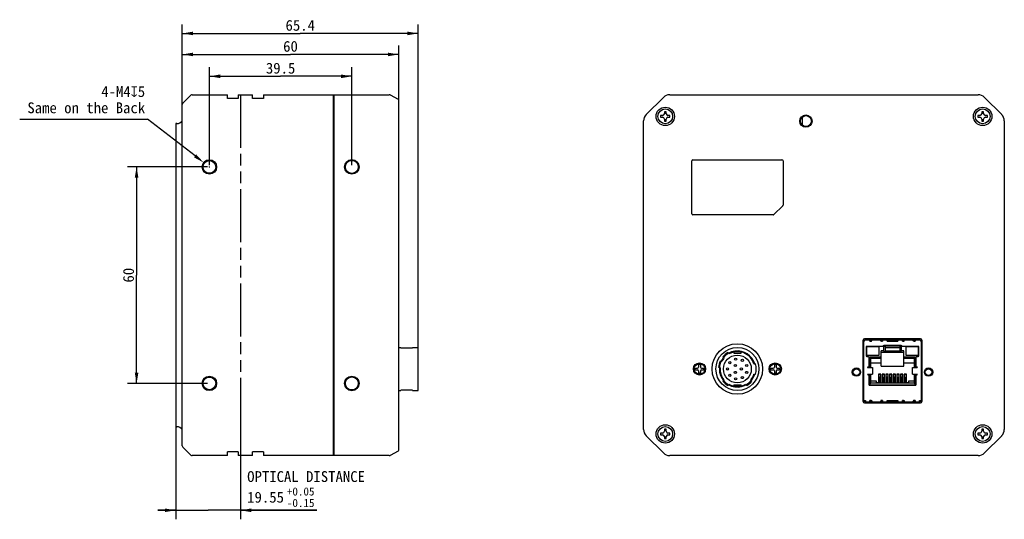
# Model space of a CAD drawing. Header units: millimetres. Extents: x 40 to 487, y 93 to 321.
# Tile 2 of 2: x 214 to 487, y 182 to 321. Entities that reach past the tile are written whole.
import ezdxf
from ezdxf.enums import TextEntityAlignment as Align

# ---------------------------------------------------------------- set-up
doc = ezdxf.new("R2010")
doc.units = ezdxf.units.MM
doc.header["$LTSCALE"] = 32.67
doc.header["$PDMODE"] = 3
doc.header["$PDSIZE"] = 8
doc.linetypes.add('PHANTOM', pattern=[0.8, 0.45, -0.05, 0.1, -0.05, 0.1, -0.05])
doc.layers.get('0').update_dxf_attribs({"linetype": 'CONTINUOUS'})
doc.layers.get('Defpoints').update_dxf_attribs({"linetype": 'CONTINUOUS'})
for name, color, linetype in [('20_ALL_FEATURES', 7, 'CONTINUOUS'), ('50_ALL_DETAILS', 7, 'CONTINUOUS'), ('51__DRAFT_DIMS', 7, 'CONTINUOUS')]:
    doc.layers.add(name, color=color, linetype=linetype)
doc.styles.get("Standard").update_dxf_attribs({"font": 'simfang.ttf'})
doc.styles.add('TEXTSTYLE_5', font='simfang.ttf')
doc.dimstyles.new('DIMSTYLE_1', dxfattribs={"dimtxt": 3, "dimasz": 3, "dimexe": 2.5, "dimexo": 0.5, "dimgap": 0.75, "dimtad": 1, "dimdsep": 46, "dimtxsty": 'STANDARD', "dimblk": '_FILLED', "dimblk1": '_FILLED', "dimblk2": '_FILLED', "dimcen": 0.09, "dimclrt": 3, "dimazin": 2, "dimtp": 0.3, "dimtm": 0.3, "dimtfac": 1, "dimtofl": 0, "dimtmove": 0, "dimatfit": 3, "dimldrblk": '_FILLED', "dimfxl": 1, "dimtolj": 1, "dimarcsym": 0})
doc.dimstyles.new('DIMSTYLE_3', dxfattribs={"dimtxt": 3, "dimasz": 3, "dimexe": 2.5, "dimexo": 0.5, "dimtad": 1, "dimdsep": 46, "dimtxsty": 'STANDARD', "dimblk": '_FILLED', "dimblk1": '_FILLED', "dimblk2": '_FILLED', "dimcen": 0.09, "dimclrt": 3, "dimazin": 2, "dimtp": 0.1, "dimtm": 0.1, "dimtfac": 1, "dimtofl": 0, "dimtmove": 0, "dimatfit": 1, "dimldrblk": '_FILLED', "dimfxl": 1, "dimtolj": 1, "dimarcsym": 0})
doc.dimstyles.new('DIMSTYLE_5', dxfattribs={"dimtxt": 3, "dimasz": 3, "dimexe": 2.5, "dimexo": 0.5, "dimgap": 0.75, "dimtad": 1, "dimdsep": 46, "dimtxsty": 'STANDARD', "dimblk": '_FILLED', "dimblk1": '_FILLED', "dimblk2": '_FILLED', "dimcen": 0.09, "dimclrt": 3, "dimazin": 2, "dimtol": 1, "dimtp": 0.05, "dimtm": 0.15, "dimtfac": 0.75, "dimtofl": 0, "dimtmove": 0, "dimatfit": 3, "dimldrblk": '_FILLED', "dimfxl": 1, "dimtolj": 1, "dimarcsym": 0})

# ---------------------------------------------------------------- blocks, each defined once
blk = doc.blocks.new('_FILLED')
at = {"color": 0, "linetype": 'ByBlock'}
blk.add_solid([(0, 0), (-1, 0.167), (-1, -0.167)], dxfattribs=at)
blk = doc.blocks.new('*D7')
at = {"layer": '51__DRAFT_DIMS', "color": 4}
for p, q in [((259.06, 296.53), (259.06, 313.4)), ((319.06, 296.78), (319.06, 313.4)), ((259.06, 310.9), (289.06, 310.9)), ((319.06, 310.9), (289.06, 310.9))]:
    blk.add_line(p, q, dxfattribs=at)
at = {"layer": '51__DRAFT_DIMS', "color": 4, "xscale": 3, "yscale": 3, "zscale": 3, "rotation": 180}
blk.add_blockref('_FILLED', (259.06, 310.9), dxfattribs=at)
at = {"layer": '51__DRAFT_DIMS', "color": 4, "xscale": 3, "yscale": 3, "zscale": 3}
blk.add_blockref('_FILLED', (319.06, 310.9), dxfattribs=at)
at = {"layer": '51__DRAFT_DIMS', "color": 3}
blk.add_text('60', height=3, dxfattribs=at).set_placement((289.06, 311.65), align=Align.CENTER)
blk = doc.blocks.new('*D8')
at = {"layer": '51__DRAFT_DIMS', "color": 0, "lineweight": -2}
for p in [(213.97, 292.99), (262.6, 282.79)]:
    blk.add_line(p, (249.38, 292.99), dxfattribs=at)
at = {"layer": '51__DRAFT_DIMS', "color": 0}
for p, q in [((266.47, 279.73), (266.65, 279.73)), ((266.56, 279.64), (266.56, 279.82))]:
    blk.add_line(p, q, dxfattribs=at)
at = {"layer": 'Defpoints', "color": 0}
for p in [(264.97, 280.95), (268.14, 278.51)]:
    blk.add_point(p, dxfattribs=at)
at = {"layer": '51__DRAFT_DIMS', "color": 0, "linetype": 'ByBlock', "lineweight": -2, "xscale": 3, "yscale": 3, "zscale": 3, "rotation": 322.3473842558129}
blk.add_blockref('_FILLED', (264.97, 280.95), dxfattribs=at)
at = {"layer": '51__DRAFT_DIMS', "color": 3, "insert": (248.76, 302.11), "char_height": 3, "attachment_point": 3, "line_spacing_factor": 0.9}
blk.add_mtext('\\A1;4-M{\\A1;4\\Fgdt.shx|c168;x\\fFangSong|b0|i0|c0|p0;5\\PSame on the Back}', dxfattribs=at)
blk = doc.blocks.new('*D9')
at = {"layer": '51__DRAFT_DIMS', "color": 4}
for p, q in [((266.06, 279.73), (243.88, 279.73)), ((246.38, 279.73), (246.38, 249.73)), ((246.38, 219.73), (246.38, 249.73)), ((266.06, 219.73), (243.88, 219.73))]:
    blk.add_line(p, q, dxfattribs=at)
at = {"layer": '51__DRAFT_DIMS', "color": 4, "xscale": 3, "yscale": 3, "zscale": 3}
for p, rotation in [((246.38, 279.73), 90), ((246.38, 219.73), 270)]:
    blk.add_blockref('_FILLED', p, dxfattribs=dict(at, rotation=rotation))
at = {"layer": '51__DRAFT_DIMS', "color": 3}
blk.add_text('60', height=3, rotation=90, dxfattribs=at).set_placement((245.63, 249.73), align=Align.CENTER)
blk = doc.blocks.new('*D10')
at = {"layer": '51__DRAFT_DIMS', "color": 4}
for p, q in [((266.56, 280.23), (266.56, 307.34)), ((306.06, 280.23), (306.06, 307.34)), ((266.56, 304.84), (286.31, 304.84)), ((306.06, 304.84), (286.31, 304.84))]:
    blk.add_line(p, q, dxfattribs=at)
at = {"layer": '51__DRAFT_DIMS', "color": 4, "xscale": 3, "yscale": 3, "zscale": 3, "rotation": 180}
blk.add_blockref('_FILLED', (266.56, 304.84), dxfattribs=at)
at = {"layer": '51__DRAFT_DIMS', "color": 4, "xscale": 3, "yscale": 3, "zscale": 3}
blk.add_blockref('_FILLED', (306.06, 304.84), dxfattribs=at)
at = {"layer": '51__DRAFT_DIMS', "color": 3}
blk.add_text('39.5', height=3, dxfattribs=at).set_placement((286.31, 305.59), align=Align.CENTER)
blk = doc.blocks.new('*D15')
at = {"layer": '51__DRAFT_DIMS', "color": 4}
for p, q in [((259.06, 295.42), (259.06, 319.22)), ((259.06, 316.72), (291.76, 316.72)), ((324.46, 316.72), (291.76, 316.72)), ((324.46, 224.7), (324.46, 319.22))]:
    blk.add_line(p, q, dxfattribs=at)
at = {"layer": '51__DRAFT_DIMS', "color": 4, "xscale": 3, "yscale": 3, "zscale": 3, "rotation": 180}
blk.add_blockref('_FILLED', (259.06, 316.72), dxfattribs=at)
at = {"layer": '51__DRAFT_DIMS', "color": 4, "xscale": 3, "yscale": 3, "zscale": 3}
blk.add_blockref('_FILLED', (324.46, 316.72), dxfattribs=at)
at = {"layer": '51__DRAFT_DIMS', "color": 3}
blk.add_text('65.4', height=3, dxfattribs=at).set_placement((291.76, 317.47), align=Align.CENTER)
blk = doc.blocks.new('*D16')
at = {"layer": '51__DRAFT_DIMS', "color": 4}
for p, q in [((275.19, 219.63), (275.19, 182.08)), ((257.25, 213.23), (257.25, 182.08)), ((257.25, 184.58), (252.25, 184.58)), ((252.25, 184.58), (266.22, 184.58)), ((296.31, 184.58), (266.22, 184.58)), ((275.19, 184.58), (296.31, 184.58))]:
    blk.add_line(p, q, dxfattribs=at)
at = {"layer": '51__DRAFT_DIMS', "color": 4, "xscale": 3, "yscale": 3, "zscale": 3}
blk.add_blockref('_FILLED', (257.25, 184.58), dxfattribs=at)
at = {"layer": '51__DRAFT_DIMS', "color": 4, "xscale": 3, "yscale": 3, "zscale": 3, "rotation": 180}
blk.add_blockref('_FILLED', (275.19, 184.58), dxfattribs=at)
at = {"layer": '51__DRAFT_DIMS', "color": 3}
for s, p in [('OPTICAL DISTANCE', (277.04, 192.42)), ('19.55', (277.04, 186.7))]:
    blk.add_text(s, height=3, dxfattribs=at).set_placement(p)
at = {"layer": '51__DRAFT_DIMS', "color": 3, "style": 'TEXTSTYLE_5'}
for s, p in [('+0.05', (288.05, 188.67)), ('-0.15', (288.05, 185.48))]:
    blk.add_text(s, height=2.25, dxfattribs=at).set_placement(p)

msp = doc.modelspace()

# ---------------------------------------------------------------- linework, layer by layer
msp.add_line((452.803, 224.472), (459.103, 224.472))
at = {"layer": '20_ALL_FEATURES', "color": 7}
for p, q in [((261.412, 299.585), (259.205, 297.378)), ((261.766, 299.732), (271.558, 299.732)), ((271.558, 298.732), (271.558, 299.732)), ((274.558, 298.732), (271.558, 298.732)), ((274.558, 299.732), (274.558, 298.732)), ((274.558, 299.732), (278.558, 299.732)), ((278.558, 298.732), (278.558, 299.732)), ((281.558, 298.732), (278.558, 298.732)), ((281.558, 299.732), (281.558, 298.732)), ((281.558, 299.732), (300.958, 299.732)), ((300.958, 199.732), (300.958, 299.732)), ((300.958, 298.532), (301.058, 298.532)), ((301.058, 299.732), (301.058, 199.732)), ((301.058, 299.732), (316.412, 299.732)), ((316.688, 299.664), (318.897, 298.516)), ((319.058, 201.214), (319.058, 298.25)), ((387.685, 294.264), (392.421, 299)), ((394.189, 299.732), (479.718, 299.732)), ((481.485, 299), (486.221, 294.264)), ((259.058, 202.439), (259.058, 297.025)), ((392.703, 295.031), (392.703, 294.482)), ((393.203, 294.482), (393.203, 295.031)), ((480.703, 295.031), (480.703, 294.482)), ((481.203, 294.482), (481.203, 295.031)), ((386.953, 206.967), (386.953, 292.496)), ((391.654, 293.982), (391.653, 293.871)), ((391.653, 293.871), (391.653, 293.732)), ((392.203, 293.982), (391.654, 293.982)), ((391.654, 293.482), (392.203, 293.482)), ((392.703, 292.982), (392.703, 292.432)), ((393.203, 292.432), (393.203, 292.982)), ((394.252, 293.982), (393.703, 293.982)), ((393.703, 293.482), (394.252, 293.482)), ((394.252, 293.482), (394.253, 293.593)), ((394.253, 293.593), (394.253, 293.732)), ((430.953, 293.55), (430.953, 291.314)), ((479.654, 293.982), (479.653, 293.871)), ((479.653, 293.871), (479.653, 293.732)), ((480.203, 293.982), (479.654, 293.982)), ((479.654, 293.482), (480.203, 293.482)), ((480.703, 292.982), (480.703, 292.432)), ((481.203, 292.432), (481.203, 292.982)), ((482.252, 293.982), (481.703, 293.982)), ((481.703, 293.482), (482.252, 293.482)), ((482.252, 293.482), (482.253, 293.593)), ((482.253, 293.593), (482.253, 293.732)), ((486.953, 292.496), (486.953, 206.967)), ((257.251, 291.732), (257.251, 207.732)), ((257.558, 291.732), (257.251, 291.732)), ((400.303, 266.732), (400.303, 281.432)), ((400.603, 281.732), (425.303, 281.732)), ((425.603, 281.432), (425.603, 269.156)), ((423.091, 266.52), (425.515, 268.944)), ((422.879, 266.432), (400.603, 266.432)), ((463.673, 232.127), (448.233, 232.127)), ((319.058, 229.682), (319.658, 229.682)), ((319.658, 229.57), (319.658, 229.682)), ((319.658, 229.57), (322.858, 229.57)), ((322.858, 229.682), (324.458, 229.682)), ((322.858, 229.682), (322.858, 229.57)), ((324.458, 217.782), (324.458, 229.682)), ((447.733, 231.627), (447.733, 214.837)), ((447.733, 229.862), (448.033, 229.862)), ((447.733, 229.802), (448.033, 229.802)), ((448.033, 215.037), (448.033, 231.427)), ((448.433, 231.827), (452.69, 231.827)), ((448.633, 229.802), (448.633, 227.402)), ((452.283, 229.852), (448.783, 229.852)), ((448.783, 229.852), (448.783, 227.552)), ((453.192, 230.002), (448.833, 230.002)), ((449.703, 231.427), (449.703, 231.827)), ((449.703, 231.427), (450.007, 231.427)), ((450.222, 231.866), (450.221, 231.875)), ((450.224, 231.859), (450.222, 231.866)), ((450.227, 231.848), (450.224, 231.857)), ((450.226, 231.915), (450.228, 231.894)), ((450.227, 231.838), (450.229, 231.877)), ((450.227, 231.838), (450.227, 231.836)), ((450.227, 231.838), (450.227, 231.837)), ((450.227, 231.837), (450.227, 231.836)), ((450.227, 231.836), (450.227, 231.836)), ((450.228, 231.961), (450.23, 231.969)), ((450.229, 231.893), (450.229, 231.898)), ((450.229, 231.877), (450.229, 231.893)), ((450.23, 231.969), (450.231, 231.977)), ((452.283, 227.552), (452.283, 229.852)), ((452.674, 231.982), (452.674, 231.985)), ((452.677, 231.877), (452.674, 231.983)), ((452.679, 231.838), (452.677, 231.877)), ((452.68, 231.832), (452.679, 231.836)), ((452.778, 231.826), (452.78, 231.985)), ((452.778, 231.827), (461.69, 231.827)), ((452.899, 231.427), (453.203, 231.427)), ((453.203, 231.827), (453.203, 231.427)), ((458.413, 230.061), (453.493, 230.061)), ((453.923, 229.862), (453.493, 230.061)), ((453.493, 230.061), (453.493, 228.742)), ((458.363, 230.211), (453.543, 230.211)), ((453.923, 229.862), (453.923, 228.312)), ((457.983, 229.632), (453.923, 229.632)), ((454.473, 231.427), (454.473, 231.827)), ((454.473, 231.427), (457.433, 231.427)), ((457.433, 231.827), (457.433, 231.427)), ((458.413, 230.061), (457.983, 229.862)), ((457.983, 229.862), (457.983, 228.312)), ((458.413, 228.742), (458.413, 230.061)), ((458.703, 231.427), (458.703, 231.827)), ((458.703, 231.427), (459.007, 231.427)), ((463.073, 230.002), (458.715, 230.002)), ((459.222, 231.936), (459.223, 231.946)), ((459.223, 231.949), (459.225, 231.957)), ((459.223, 231.946), (459.223, 231.949)), ((459.225, 231.847), (459.223, 231.857)), ((459.225, 231.847), (459.225, 231.847)), ((459.225, 231.847), (459.225, 231.847)), ((459.227, 231.837), (459.225, 231.847)), ((459.226, 231.964), (459.227, 231.971)), ((459.226, 231.962), (459.226, 231.964)), ((459.226, 231.916), (459.228, 231.893)), ((459.227, 231.838), (459.229, 231.877)), ((459.228, 231.951), (459.229, 231.962)), ((459.229, 231.962), (459.23, 231.974)), ((459.23, 231.974), (459.231, 231.985)), ((463.123, 229.852), (459.623, 229.852)), ((459.623, 229.852), (459.623, 227.552)), ((461.674, 231.983), (461.674, 231.985)), ((461.677, 231.877), (461.674, 231.983)), ((461.679, 231.838), (461.677, 231.877)), ((461.68, 231.832), (461.679, 231.836)), ((461.778, 231.826), (461.78, 231.984)), ((461.778, 231.827), (463.473, 231.827)), ((461.899, 231.427), (462.203, 231.427)), ((462.203, 231.827), (462.203, 231.427)), ((463.123, 227.552), (463.123, 229.852)), ((463.273, 227.402), (463.273, 229.802)), ((463.873, 231.427), (463.873, 215.037)), ((463.873, 229.862), (464.173, 229.862)), ((463.873, 229.802), (464.173, 229.802)), ((464.173, 214.837), (464.173, 231.627)), ((408.939, 227.116), (409.233, 226.765)), ((410.612, 227.922), (410.318, 228.273)), ((411.953, 228.426), (411.953, 228.082)), ((411.953, 228.082), (413.953, 228.082)), ((413.953, 228.082), (413.953, 228.426)), ((447.733, 228.802), (448.033, 228.802)), ((448.033, 227.302), (447.733, 227.302)), ((448.783, 227.552), (452.283, 227.552)), ((448.833, 227.202), (449.203, 227.202)), ((449.403, 227.002), (449.403, 224.462)), ((452.803, 227.052), (449.553, 227.052)), ((449.553, 227.052), (449.983, 226.622)), ((449.553, 227.052), (449.553, 224.482)), ((452.803, 226.622), (449.983, 226.622)), ((449.983, 224.162), (449.983, 226.622)), ((453.493, 228.742), (452.803, 228.742)), ((452.803, 224.472), (452.803, 228.742)), ((459.103, 228.312), (452.803, 228.312)), ((453.493, 228.742), (453.923, 228.312)), ((453.923, 228.802), (457.983, 228.802)), ((457.983, 228.312), (458.413, 228.742)), ((459.103, 228.742), (458.413, 228.742)), ((459.103, 224.472), (459.103, 228.742)), ((462.353, 227.052), (459.103, 227.052)), ((461.923, 226.622), (459.103, 226.622)), ((459.623, 227.552), (463.123, 227.552)), ((461.923, 226.622), (462.353, 227.052)), ((461.923, 226.622), (461.923, 224.162)), ((462.353, 224.482), (462.353, 227.052)), ((462.503, 224.462), (462.503, 227.002)), ((462.703, 227.202), (463.073, 227.202)), ((463.873, 228.802), (464.173, 228.802)), ((464.173, 227.302), (463.873, 227.302)), ((401.253, 223.482), (401.253, 223.982)), ((401.253, 223.982), (401.903, 223.982)), ((402.203, 224.932), (402.203, 224.282)), ((402.703, 224.932), (402.203, 224.932)), ((402.703, 224.932), (402.703, 224.282)), ((403.003, 223.982), (403.653, 223.982)), ((403.653, 223.482), (403.653, 223.982)), ((407.724, 224.201), (408.166, 224.083)), ((408.632, 225.821), (408.19, 225.94)), ((417.544, 225.132), (418.013, 225.132)), ((422.253, 223.982), (422.903, 223.982)), ((422.253, 223.482), (422.253, 223.982)), ((423.703, 224.932), (423.203, 224.932)), ((423.203, 224.932), (423.203, 224.282)), ((423.703, 224.932), (423.703, 224.282)), ((424.003, 223.982), (424.653, 223.982)), ((424.653, 223.482), (424.653, 223.982)), ((448.033, 226.302), (447.733, 226.302)), ((449.203, 224.262), (449.104, 224.262)), ((449.104, 224.162), (450.403, 224.162)), ((449.333, 224.31), (449.333, 224.162)), ((449.403, 224.482), (449.983, 224.482)), ((449.983, 225.472), (452.803, 225.472)), ((450.403, 224.162), (450.403, 222.262)), ((459.103, 225.472), (461.923, 225.472)), ((461.503, 224.162), (462.803, 224.162)), ((461.503, 222.262), (461.503, 224.162)), ((461.923, 224.482), (462.503, 224.482)), ((462.573, 224.162), (462.573, 224.31)), ((462.803, 224.262), (462.703, 224.262)), ((464.173, 226.302), (463.873, 226.302)), ((401.253, 223.482), (401.903, 223.482)), ((402.203, 223.182), (402.203, 222.532)), ((402.703, 222.532), (402.203, 222.532)), ((402.703, 223.182), (402.703, 222.532)), ((403.003, 223.482), (403.653, 223.482)), ((417.544, 222.332), (418.013, 222.332)), ((422.253, 223.482), (422.903, 223.482)), ((423.203, 223.182), (423.203, 222.532)), ((423.703, 222.532), (423.203, 222.532)), ((423.703, 223.182), (423.703, 222.532)), ((424.003, 223.482), (424.653, 223.482)), ((447.783, 222.102), (447.783, 222.202)), ((449.104, 222.262), (450.403, 222.262)), ((449.104, 222.162), (449.203, 222.162)), ((449.403, 221.962), (449.403, 219.412)), ((449.403, 221.942), (449.983, 221.942)), ((449.553, 221.942), (449.553, 219.362)), ((449.983, 219.792), (449.983, 222.262)), ((452.722, 222.292), (452.072, 222.292)), ((452.072, 222.292), (452.072, 219.892)), ((452.183, 221.664), (452.24, 222.292)), ((452.183, 221.664), (452.183, 219.792)), ((452.527, 222.292), (452.583, 221.664)), ((452.583, 219.792), (452.583, 221.664)), ((452.722, 219.892), (452.722, 222.292)), ((453.738, 222.292), (453.088, 222.292)), ((453.088, 222.292), (453.088, 219.892)), ((453.203, 221.565), (453.26, 222.292)), ((453.203, 221.565), (453.203, 219.792)), ((453.547, 222.292), (453.603, 221.565)), ((453.603, 219.792), (453.603, 221.565)), ((453.738, 219.892), (453.738, 222.292)), ((454.754, 222.292), (454.104, 222.292)), ((454.104, 222.292), (454.104, 219.892)), ((454.223, 221.664), (454.28, 222.292)), ((454.223, 221.664), (454.223, 219.792)), ((454.567, 222.292), (454.623, 221.664)), ((454.623, 219.792), (454.623, 221.664)), ((454.754, 219.892), (454.754, 222.292)), ((455.77, 222.292), (455.12, 222.292)), ((455.12, 222.292), (455.12, 219.892)), ((455.243, 221.565), (455.3, 222.292)), ((455.243, 221.565), (455.243, 219.792)), ((455.587, 222.292), (455.643, 221.565)), ((455.643, 219.792), (455.643, 221.565)), ((455.77, 219.892), (455.77, 222.292)), ((456.786, 222.292), (456.136, 222.292)), ((456.136, 222.292), (456.136, 219.892)), ((456.263, 221.664), (456.32, 222.292)), ((456.263, 221.664), (456.263, 219.792)), ((456.607, 222.292), (456.663, 221.664)), ((456.663, 219.792), (456.663, 221.664)), ((456.786, 219.892), (456.786, 222.292)), ((457.802, 222.292), (457.152, 222.292)), ((457.152, 222.292), (457.152, 219.892)), ((457.283, 221.565), (457.34, 222.292)), ((457.283, 221.565), (457.283, 219.792)), ((457.627, 222.292), (457.683, 221.565)), ((457.683, 219.792), (457.683, 221.565)), ((457.802, 219.892), (457.802, 222.292)), ((458.818, 222.292), (458.168, 222.292)), ((458.168, 222.292), (458.168, 219.892)), ((458.303, 221.664), (458.36, 222.292)), ((458.303, 221.664), (458.303, 219.792)), ((458.647, 222.292), (458.703, 221.664)), ((458.703, 219.792), (458.703, 221.664)), ((458.818, 219.892), (458.818, 222.292)), ((459.834, 222.292), (459.184, 222.292)), ((459.184, 222.292), (459.184, 219.892)), ((459.323, 221.565), (459.38, 222.292)), ((459.323, 221.565), (459.323, 219.792)), ((459.667, 222.292), (459.723, 221.565)), ((459.723, 219.792), (459.723, 221.565)), ((459.834, 219.892), (459.834, 222.292)), ((461.503, 222.262), (462.803, 222.262)), ((461.923, 222.262), (461.923, 219.792)), ((461.923, 221.942), (462.503, 221.942)), ((462.353, 219.362), (462.353, 221.942)), ((462.503, 219.412), (462.503, 221.962)), ((462.703, 222.162), (462.803, 222.162)), ((464.123, 222.207), (464.123, 222.107)), ((409.233, 220.699), (408.939, 220.348)), ((410.318, 219.191), (410.612, 219.542)), ((411.953, 219.382), (413.953, 219.382)), ((411.953, 219.382), (411.953, 219.038)), ((413.953, 219.038), (413.953, 219.382)), ((415.294, 219.542), (415.588, 219.191)), ((416.967, 220.348), (416.673, 220.699)), ((449.553, 219.362), (449.983, 219.792)), ((449.553, 219.362), (462.353, 219.362)), ((449.603, 219.212), (462.303, 219.212)), ((451.483, 220.392), (449.983, 220.392)), ((461.923, 219.792), (449.983, 219.792)), ((451.483, 219.892), (451.483, 220.392)), ((452.072, 219.892), (451.483, 219.892)), ((460.423, 219.892), (459.834, 219.892)), ((461.923, 220.392), (460.423, 220.392)), ((460.423, 220.392), (460.423, 219.892)), ((461.923, 219.792), (462.353, 219.362)), ((319.058, 217.782), (319.658, 217.782)), ((322.858, 217.894), (319.658, 217.894)), ((319.658, 217.782), (319.658, 217.894)), ((322.858, 217.894), (322.858, 217.782)), ((322.858, 217.782), (324.458, 217.782)), ((448.033, 215.037), (448.433, 215.037)), ((448.233, 214.337), (463.673, 214.337)), ((448.433, 215.037), (448.433, 214.637)), ((448.433, 214.637), (463.473, 214.637)), ((450.007, 215.037), (449.703, 215.037)), ((449.703, 214.637), (449.703, 215.037)), ((450.192, 214.912), (449.703, 214.912)), ((450.207, 214.837), (449.703, 214.837)), ((450.207, 214.837), (450.207, 214.84)), ((450.226, 214.626), (450.228, 214.587)), ((450.233, 214.479), (450.228, 214.587)), ((452.678, 214.587), (452.674, 214.479)), ((452.68, 214.626), (452.678, 214.587)), ((452.699, 214.837), (452.699, 214.84)), ((453.203, 214.837), (452.699, 214.837)), ((453.203, 214.912), (452.714, 214.912)), ((453.203, 215.037), (452.899, 215.037)), ((453.203, 215.037), (453.203, 214.637)), ((454.473, 215.037), (457.433, 215.037)), ((454.473, 214.637), (454.473, 215.037)), ((457.433, 214.912), (454.473, 214.912)), ((457.433, 214.837), (454.473, 214.837)), ((457.433, 215.037), (457.433, 214.637)), ((459.007, 215.037), (458.703, 215.037)), ((458.703, 214.637), (458.703, 215.037)), ((459.192, 214.912), (458.703, 214.912)), ((459.207, 214.837), (458.703, 214.837)), ((459.207, 214.837), (459.207, 214.84)), ((459.228, 214.587), (459.226, 214.626)), ((459.233, 214.479), (459.228, 214.587)), ((461.678, 214.587), (461.674, 214.479)), ((461.68, 214.626), (461.678, 214.587)), ((461.699, 214.837), (461.699, 214.84)), ((462.203, 214.837), (461.699, 214.837)), ((462.203, 214.912), (461.714, 214.912)), ((462.203, 215.037), (461.899, 215.037)), ((462.203, 215.037), (462.203, 214.637)), ((463.473, 215.037), (463.873, 215.037)), ((463.473, 214.637), (463.473, 215.037)), ((257.251, 207.732), (257.558, 207.732)), ((392.421, 200.464), (387.685, 205.2)), ((391.654, 205.982), (391.653, 205.871)), ((391.653, 205.871), (391.653, 205.732)), ((392.203, 205.982), (391.654, 205.982)), ((391.654, 205.482), (392.203, 205.482)), ((392.703, 207.031), (392.703, 206.482)), ((392.703, 204.982), (392.703, 204.432)), ((393.203, 206.482), (393.203, 207.031)), ((393.203, 204.432), (393.203, 204.982)), ((394.252, 205.982), (393.703, 205.982)), ((393.703, 205.482), (394.252, 205.482)), ((394.252, 205.482), (394.253, 205.593)), ((394.253, 205.593), (394.253, 205.732)), ((479.654, 205.982), (479.653, 205.871)), ((479.653, 205.871), (479.653, 205.732)), ((480.203, 205.982), (479.654, 205.982)), ((479.654, 205.482), (480.203, 205.482)), ((480.703, 207.031), (480.703, 206.482)), ((480.703, 204.982), (480.703, 204.432)), ((481.203, 206.482), (481.203, 207.031)), ((481.203, 204.432), (481.203, 204.982)), ((486.221, 205.2), (481.485, 200.464)), ((482.252, 205.982), (481.703, 205.982)), ((481.703, 205.482), (482.252, 205.482)), ((482.252, 205.482), (482.253, 205.593)), ((482.253, 205.593), (482.253, 205.732)), ((259.205, 202.085), (261.412, 199.878)), ((271.558, 199.732), (261.766, 199.732)), ((274.558, 200.732), (271.558, 200.732)), ((271.558, 199.732), (271.558, 200.732)), ((274.558, 200.732), (274.558, 199.732)), ((278.558, 199.732), (274.558, 199.732)), ((281.558, 200.732), (278.558, 200.732)), ((278.558, 199.732), (278.558, 200.732)), ((281.558, 200.732), (281.558, 199.732)), ((300.958, 199.732), (281.558, 199.732)), ((301.058, 200.932), (300.958, 200.932)), ((316.412, 199.732), (301.058, 199.732)), ((318.897, 200.948), (316.688, 199.8)), ((479.718, 199.732), (394.189, 199.732))]:
    msp.add_line(p, q, dxfattribs=at)
for centre, radius in [((392.953, 293.732), 2.55), ((392.953, 293.732), 2.05), ((480.953, 293.732), 2.55), ((480.953, 293.732), 2.05), ((431.953, 292.432), 1.7), ((431.953, 292.432), 1.5), ((266.558, 279.732), 2), ((266.558, 279.732), 1.75), ((306.058, 279.732), 2.02), ((306.058, 279.732), 2), ((306.058, 279.732), 1.8), ((412.953, 223.732), 7), ((412.953, 223.732), 5.95), ((412.953, 223.732), 3.85), ((412.473, 226.442), 0.3), ((402.453, 223.732), 1.7), ((402.453, 223.732), 1.5), ((410.203, 223.732), 0.3), ((410.843, 225.502), 0.3), ((412.403, 224.682), 0.3), ((414.053, 223.732), 0.3), ((414.333, 226.112), 0.3), ((415.533, 224.682), 0.3), ((423.453, 223.732), 1.7), ((423.453, 223.732), 1.5), ((445.953, 222.862), 1.15), ((465.953, 222.862), 1.15), ((266.558, 219.732), 2), ((266.558, 219.732), 1.75), ((306.058, 219.732), 2.02), ((306.058, 219.732), 2), ((306.058, 219.732), 1.8), ((410.843, 221.962), 0.3), ((412.403, 222.782), 0.3), ((412.473, 221.022), 0.3), ((414.333, 221.352), 0.3), ((415.533, 222.782), 0.3), ((445.953, 222.862), 0.92), ((465.953, 222.862), 0.92), ((392.953, 205.732), 2.55), ((392.953, 205.732), 2.05), ((480.953, 205.732), 2.55), ((480.953, 205.732), 2.05)]:
    msp.add_circle(centre, radius, dxfattribs=at)
for centre, radius, start, end in [((261.765, 299.232), 0.5, 90.00001, 135), ((316.412, 299.132), 0.6, 62.52557, 90), ((318.758, 298.25), 0.3, 0, 62.52557), ((394.189, 297.232), 2.5, 90, 135), ((479.718, 297.232), 2.5, 45, 90), ((259.558, 297.025), 0.5, 135, 180), ((392.953, 212.103), 82.929, 89.82727, 90.17273), ((480.953, 212.103), 82.929, 89.82727, 90.17273), ((257.558, 293.532), 1.8, 270, 326.44881), ((389.453, 292.496), 2.5, 135, 180), ((474.582, 293.713), 82.928, 179.98688, 180.15961), ((392.203, 294.482), 0.5, 270, 360), ((392.203, 292.982), 0.5, 0, 90), ((392.953, 375.361), 82.929, 269.82727, 270.17273), ((393.703, 294.482), 0.5, 180, 270), ((393.703, 292.982), 0.5, 90, 180), ((311.324, 293.751), 82.928, 359.98688, 0.15961), ((562.582, 293.713), 82.928, 179.98688, 180.15961), ((480.203, 294.482), 0.5, 270, 0), ((480.203, 292.982), 0.5, 0, 90), ((480.953, 375.361), 82.929, 269.82727, 270.17273), ((481.703, 294.482), 0.5, 180, 270), ((481.703, 292.982), 0.5, 90, 180), ((399.324, 293.751), 82.928, 359.98688, 0.15961), ((484.453, 292.496), 2.5, 0, 45), ((400.603, 281.432), 0.3, 90, 180), ((425.303, 281.432), 0.3, 0, 90), ((425.303, 269.156), 0.3, 315, 360), ((400.603, 266.732), 0.3, 180, 270), ((422.879, 266.732), 0.3, 270, 315), ((448.233, 231.627), 0.5, 90, 180), ((470.266, 229.781), 20.155, 173.31504, 173.72496), ((433.246, 229.849), 19.545, 6.27348, 6.69208), ((472.727, 230.5), 13.578, 173.11541, 173.72087), ((447.225, 230.393), 14.536, 6.28744, 6.85217), ((463.673, 231.627), 0.5, 0, 90), ((448.433, 231.427), 0.4, 90, 180), ((448.833, 229.802), 0.2, 90, 180), ((450.441, 231.908), 0.223, 192.74287, 193.19625), ((450.48, 231.946), 0.254, 172.81457, 176.09619), ((450.501, 231.944), 0.275, 175.72039, 176.25981), ((450.511, 231.944), 0.285, 176.06327, 176.78732), ((450.509, 231.944), 0.283, 176.25989, 176.78809), ((451.113, 231.965), 0.888, 183.23183, 184.46166), ((450.345, 231.879), 0.123, 194.99849, 195.65207), ((450.453, 231.949), 0.226, 171.37822, 171.85807), ((450.18, 231.986), 0.0515, 352.54249, 355.61674), ((450.161, 231.988), 0.0714, 350.43497, 352.55047), ((450.19, 231.985), 0.0416, 355.66, 358.1337), ((452.757, 231.851), 0.0797, 189.74792, 191.38861), ((453.192, 230.202), 0.2, 270, 331.47772), ((453.543, 230.011), 0.2, 90, 151.47778), ((458.363, 230.011), 0.2, 28.52233, 90), ((458.715, 230.202), 0.2, 208.52217, 270), ((459.625, 231.904), 0.404, 175.51491, 179.36124), ((459.625, 231.904), 0.404, 179.36376, 180.91824), ((459.643, 231.904), 0.422, 180.91355, 181.19492), ((459.667, 231.904), 0.446, 181.15241, 183.93868), ((459.48, 231.891), 0.259, 183.90212, 186.05371), ((459.443, 231.888), 0.222, 186.14282, 187.92835), ((459.371, 231.922), 0.151, 165.14896, 166.67052), ((459.369, 231.921), 0.149, 163.46487, 164.1789), ((459.6, 231.942), 0.374, 179.46025, 180.91581), ((459.692, 231.943), 0.466, 180.92765, 182.54188), ((459.81, 231.948), 0.585, 182.51378, 183.14128), ((460.099, 231.965), 0.874, 183.21152, 184.48631), ((459.473, 231.948), 0.247, 173.98328, 174.5428), ((458.572, 231.897), 0.657, 359.58944, 0.37754), ((458.287, 231.9), 0.943, 358.59529, 359.55978), ((461.757, 231.851), 0.0797, 189.74794, 191.38895), ((463.073, 229.802), 0.2, 0, 90), ((463.473, 231.427), 0.4, 0, 90), ((412.953, 223.732), 5, 16.2602, 343.7398), ((412.953, 223.732), 4.8, 140.80692, 154.19308), ((412.953, 223.732), 5.25, 120.12911, 139.87089), ((412.953, 223.732), 4.8, 16.95776, 119.19308), ((448.833, 227.402), 0.2, 180, 270), ((449.203, 227.002), 0.2, 0, 90), ((462.703, 227.002), 0.2, 90, 180), ((463.073, 227.402), 0.2, 270, 360), ((401.903, 224.282), 0.3, 270, 360), ((403.003, 224.282), 0.3, 180, 270), ((412.953, 223.732), 5.25, 155.12911, 174.87089), ((412.953, 223.732), 4.8, 175.80692, 219.19308), ((412.953, 223.732), 5.25, 344.53399, 15.46601), ((422.903, 224.282), 0.3, 270, 360), ((424.003, 224.282), 0.3, 180, 270), ((449.104, 224.212), 0.05, 90, 270), ((449.203, 224.462), 0.2, 270, 360), ((462.703, 224.462), 0.2, 180, 270), ((462.803, 224.212), 0.05, 270, 90), ((401.903, 223.182), 0.3, 0, 90), ((403.003, 223.182), 0.3, 90, 180), ((412.953, 223.732), 4.8, 320.80692, 343.04224), ((422.903, 223.182), 0.3, 0, 90), ((424.003, 223.182), 0.3, 90, 180), ((448.183, 222.202), 0.4, 112.02431, 180), ((448.183, 222.102), 0.4, 180, 247.97569), ((449.104, 222.212), 0.05, 90, 270), ((449.203, 221.962), 0.2, 0, 90), ((462.703, 221.962), 0.2, 90, 180), ((462.803, 222.212), 0.05, 270, 90), ((463.723, 222.207), 0.4, 0, 67.97569), ((463.723, 222.107), 0.4, 292.02431, 360), ((412.953, 223.732), 5.25, 220.12911, 239.87089), ((412.953, 223.732), 4.8, 240.80692, 299.19308), ((412.953, 223.732), 5.25, 300.12911, 319.87089), ((449.603, 219.412), 0.2, 180, 270), ((462.303, 219.412), 0.2, 270, 360), ((448.233, 214.837), 0.5, 180, 270), ((448.433, 215.037), 0.4, 180, 270), ((448.984, 215.548), 0.942, 212.89501, 218.74717), ((448.433, 215.037), 0.2, 180, 270), ((450.066, 214.605), 0.161, 7.57626, 8.38094), ((484.701, 218.632), 34.718, 186.87163, 187.10768), ((417.581, 218.709), 35.346, 352.8945, 353.1263), ((459.066, 214.605), 0.161, 7.57626, 8.38094), ((493.209, 218.571), 34.222, 186.86816, 187.10763), ((427.172, 218.635), 34.752, 352.89441, 353.13018), ((463.473, 215.037), 0.4, 270, 360), ((463.473, 215.037), 0.2, 270, 360), ((462.923, 215.548), 0.942, 321.25482, 327.10721), ((463.673, 214.837), 0.5, 270, 360), ((257.558, 205.932), 1.8, 33.55119, 90), ((389.453, 206.967), 2.5, 180, 225), ((474.582, 205.713), 82.928, 179.98688, 180.15961), ((392.203, 206.482), 0.5, 270, 0), ((392.203, 204.982), 0.5, 0, 90), ((392.953, 124.103), 82.929, 89.82727, 90.17273), ((393.703, 206.482), 0.5, 180, 270), ((393.703, 204.982), 0.5, 90, 180), ((311.324, 205.751), 82.928, 359.98688, 0.15961), ((562.582, 205.713), 82.928, 179.98688, 180.15961), ((480.203, 206.482), 0.5, 270, 0), ((480.203, 204.982), 0.5, 0, 90), ((480.953, 124.103), 82.929, 89.82727, 90.17273), ((481.703, 206.482), 0.5, 180, 270), ((481.703, 204.982), 0.5, 90, 180), ((399.324, 205.751), 82.928, 359.98688, 0.15961), ((484.453, 206.967), 2.5, 315, 360), ((259.558, 202.439), 0.5, 180, 225), ((392.953, 287.361), 82.929, 269.82727, 270.17273), ((480.953, 287.361), 82.929, 269.82727, 270.17273), ((261.765, 200.232), 0.5, 224.99999, 269.99999), ((316.412, 200.332), 0.6, 270, 297.47443), ((318.758, 201.214), 0.3, 297.47443, 360), ((394.189, 202.232), 2.5, 225, 270), ((479.718, 202.232), 2.5, 270, 315)]:
    msp.add_arc(centre, radius, start, end, dxfattribs=at)
for points, knots in [([(450.007, 231.427), (450.02, 231.427), (450.047, 231.43), (450.085, 231.442), (450.12, 231.461), (450.161, 231.494), (450.196, 231.549), (450.207, 231.599), (450.207, 231.623)], [0, 0, 0, 0, 0.1286634, 0.25731, 0.3859002, 0.5141627, 0.7649982, 1, 1, 1, 1]), ([(450.216, 231.827), (450.216, 231.827), (450.215, 231.825), (450.215, 231.823), (450.214, 231.819), (450.214, 231.813), (450.213, 231.805), (450.213, 231.796), (450.212, 231.785), (450.212, 231.768), (450.211, 231.742), (450.21, 231.708), (450.208, 231.669), (450.208, 231.642), (450.207, 231.627)], [0, 0, 0, 0, 0.0050713, 0.0181573, 0.0396057, 0.0693853, 0.1073918, 0.1534763, 0.2074408, 0.2690665, 0.4142113, 0.5864301, 0.7828138, 1, 1, 1, 1]), ([(450.22, 231.896), (450.22, 231.901), (450.22, 231.912), (450.221, 231.928), (450.223, 231.944), (450.225, 231.954), (450.226, 231.959)], [0, 0, 0, 0, 0.249798, 0.4994738, 0.7492297, 1, 1, 1, 1]), ([(450.229, 231.898), (450.229, 231.906), (450.229, 231.918), (450.229, 231.933), (450.228, 231.941), (450.228, 231.945)], [0, 0, 0, 0, 0.5007584, 0.7503973, 1, 1, 1, 1]), ([(452.683, 231.827), (452.682, 231.827), (452.681, 231.829), (452.68, 231.831), (452.68, 231.832)], [0, 0, 0, 0, 0.3335047, 1, 1, 1, 1]), ([(452.69, 231.827), (452.69, 231.827), (452.691, 231.825), (452.691, 231.823), (452.692, 231.819), (452.692, 231.813), (452.693, 231.805), (452.693, 231.796), (452.694, 231.785), (452.695, 231.768), (452.695, 231.742), (452.697, 231.708), (452.698, 231.669), (452.698, 231.642), (452.699, 231.627)], [0, 0, 0, 0, 0.0050711, 0.0181572, 0.0396062, 0.0693864, 0.1073933, 0.1534783, 0.207443, 0.2690688, 0.4142136, 0.5864322, 0.7828146, 1, 1, 1, 1]), ([(452.899, 231.427), (452.873, 231.427), (452.82, 231.438), (452.753, 231.483), (452.71, 231.549), (452.699, 231.599), (452.699, 231.623)], [0, 0, 0, 0, 0.2566537, 0.5128922, 0.764394, 1, 1, 1, 1]), ([(459.007, 231.427), (459.02, 231.427), (459.047, 231.43), (459.085, 231.442), (459.12, 231.461), (459.161, 231.494), (459.196, 231.549), (459.207, 231.599), (459.207, 231.623)], [0, 0, 0, 0, 0.1286634, 0.25731, 0.3859002, 0.5141627, 0.7649982, 1, 1, 1, 1]), ([(459.216, 231.827), (459.216, 231.827), (459.215, 231.825), (459.215, 231.823), (459.214, 231.819), (459.214, 231.813), (459.213, 231.805), (459.213, 231.796), (459.212, 231.785), (459.212, 231.768), (459.211, 231.742), (459.21, 231.708), (459.208, 231.669), (459.208, 231.642), (459.207, 231.627)], [0, 0, 0, 0, 0.0050713, 0.0181573, 0.0396057, 0.0693853, 0.1073918, 0.1534763, 0.2074407, 0.2690664, 0.4142113, 0.5864301, 0.7828138, 1, 1, 1, 1]), ([(459.224, 231.955), (459.223, 231.958), (459.222, 231.963), (459.224, 231.968), (459.225, 231.969)], [0, 0, 0, 0, 0.7415236, 1, 1, 1, 1]), ([(459.227, 231.838), (459.227, 231.837), (459.227, 231.835), (459.226, 231.833), (459.226, 231.83), (459.225, 231.828), (459.224, 231.827), (459.223, 231.827)], [0, 0, 0, 0, 0.2088558, 0.394309, 0.6910692, 0.8879796, 1, 1, 1, 1]), ([(459.226, 231.96), (459.226, 231.96), (459.226, 231.959), (459.226, 231.957), (459.226, 231.955), (459.226, 231.952), (459.226, 231.949), (459.226, 231.946), (459.226, 231.945)], [0, 0, 0, 0, 0.1254507, 0.2507368, 0.375866, 0.500727, 0.7503334, 1, 1, 1, 1]), ([(459.229, 231.902), (459.229, 231.91), (459.228, 231.926), (459.228, 231.943), (459.228, 231.951)], [0, 0, 0, 0, 0.5014729, 1, 1, 1, 1]), ([(461.683, 231.827), (461.682, 231.827), (461.681, 231.829), (461.68, 231.831), (461.68, 231.832)], [0, 0, 0, 0, 0.3335076, 1, 1, 1, 1]), ([(461.69, 231.827), (461.69, 231.827), (461.691, 231.825), (461.691, 231.823), (461.692, 231.819), (461.692, 231.813), (461.693, 231.805), (461.693, 231.796), (461.694, 231.785), (461.695, 231.768), (461.695, 231.742), (461.697, 231.708), (461.698, 231.669), (461.698, 231.642), (461.699, 231.627)], [0, 0, 0, 0, 0.0050711, 0.0181572, 0.0396062, 0.0693864, 0.1073933, 0.1534783, 0.207443, 0.2690688, 0.4142136, 0.5864322, 0.7828146, 1, 1, 1, 1]), ([(461.899, 231.427), (461.873, 231.427), (461.82, 231.438), (461.753, 231.483), (461.71, 231.549), (461.699, 231.599), (461.699, 231.623)], [0, 0, 0, 0, 0.2566537, 0.5128922, 0.764394, 1, 1, 1, 1]), ([(450.007, 215.037), (450.033, 215.037), (450.087, 215.026), (450.154, 214.981), (450.196, 214.915), (450.207, 214.865), (450.207, 214.84)], [0, 0, 0, 0, 0.2566537, 0.5128922, 0.764394, 1, 1, 1, 1]), ([(450.216, 214.637), (450.216, 214.637), (450.215, 214.638), (450.215, 214.641), (450.214, 214.645), (450.214, 214.651), (450.213, 214.659), (450.213, 214.668), (450.212, 214.679), (450.212, 214.696), (450.211, 214.721), (450.21, 214.755), (450.208, 214.795), (450.208, 214.822), (450.207, 214.837)], [0, 0, 0, 0, 0.0050711, 0.0181572, 0.0396062, 0.0693864, 0.1073933, 0.1534783, 0.207443, 0.2690688, 0.4142136, 0.5864322, 0.7828146, 1, 1, 1, 1]), ([(450.223, 214.637), (450.223, 214.637), (450.224, 214.636), (450.224, 214.634), (450.225, 214.632), (450.225, 214.629), (450.226, 214.628)], [0, 0, 0, 0, 0.0908806, 0.283795, 0.5881194, 1, 1, 1, 1]), ([(452.68, 214.626), (452.68, 214.627), (452.681, 214.63), (452.681, 214.634), (452.682, 214.636), (452.683, 214.637), (452.683, 214.637)], [0, 0, 0, 0, 0.4128177, 0.7194399, 0.9129931, 1, 1, 1, 1]), ([(452.69, 214.637), (452.69, 214.637), (452.691, 214.638), (452.691, 214.641), (452.692, 214.645), (452.692, 214.651), (452.693, 214.659), (452.693, 214.668), (452.694, 214.679), (452.695, 214.696), (452.695, 214.721), (452.697, 214.755), (452.698, 214.795), (452.698, 214.822), (452.699, 214.837)], [0, 0, 0, 0, 0.0050713, 0.0181573, 0.0396057, 0.0693853, 0.1073918, 0.1534762, 0.2074407, 0.2690663, 0.4142112, 0.5864299, 0.7828137, 1, 1, 1, 1]), ([(452.899, 215.037), (452.886, 215.037), (452.859, 215.034), (452.821, 215.022), (452.786, 215.003), (452.745, 214.969), (452.71, 214.915), (452.699, 214.865), (452.699, 214.84)], [0, 0, 0, 0, 0.1286634, 0.25731, 0.3859002, 0.5141627, 0.7649982, 1, 1, 1, 1]), ([(459.007, 215.037), (459.033, 215.037), (459.087, 215.026), (459.154, 214.981), (459.196, 214.915), (459.207, 214.865), (459.207, 214.84)], [0, 0, 0, 0, 0.2566537, 0.5128922, 0.764394, 1, 1, 1, 1]), ([(459.216, 214.637), (459.216, 214.637), (459.215, 214.638), (459.215, 214.641), (459.214, 214.645), (459.214, 214.651), (459.213, 214.659), (459.213, 214.668), (459.212, 214.679), (459.212, 214.696), (459.211, 214.721), (459.21, 214.755), (459.208, 214.795), (459.208, 214.822), (459.207, 214.837)], [0, 0, 0, 0, 0.0050711, 0.0181572, 0.0396062, 0.0693864, 0.1073933, 0.1534783, 0.207443, 0.2690688, 0.4142136, 0.5864322, 0.7828146, 1, 1, 1, 1]), ([(459.223, 214.637), (459.223, 214.637), (459.224, 214.636), (459.224, 214.634), (459.225, 214.632), (459.225, 214.629), (459.226, 214.628)], [0, 0, 0, 0, 0.0908806, 0.283795, 0.5881194, 1, 1, 1, 1]), ([(461.68, 214.626), (461.68, 214.627), (461.681, 214.63), (461.681, 214.634), (461.682, 214.636), (461.683, 214.637), (461.683, 214.637)], [0, 0, 0, 0, 0.4128177, 0.7194399, 0.9129931, 1, 1, 1, 1]), ([(461.69, 214.637), (461.69, 214.637), (461.691, 214.638), (461.691, 214.641), (461.692, 214.645), (461.692, 214.651), (461.693, 214.659), (461.693, 214.668), (461.694, 214.679), (461.695, 214.696), (461.695, 214.721), (461.697, 214.755), (461.698, 214.795), (461.698, 214.822), (461.699, 214.837)], [0, 0, 0, 0, 0.0050713, 0.0181573, 0.0396057, 0.0693853, 0.1073918, 0.1534763, 0.2074407, 0.2690664, 0.4142112, 0.58643, 0.7828137, 1, 1, 1, 1]), ([(461.899, 215.037), (461.886, 215.037), (461.859, 215.034), (461.821, 215.022), (461.786, 215.003), (461.745, 214.969), (461.71, 214.915), (461.699, 214.865), (461.699, 214.84)], [0, 0, 0, 0, 0.1286634, 0.25731, 0.3859002, 0.5141627, 0.7649982, 1, 1, 1, 1])]:
    msp.add_open_spline(points, degree=3, knots=knots, dxfattribs=at)
for points in [[(450.221, 231.875), (450.221, 231.882), (450.221, 231.889), (450.22, 231.896)], [(450.226, 231.915), (450.226, 231.93), (450.225, 231.945), (450.226, 231.959)], [(450.227, 231.836), (450.226, 231.833), (450.226, 231.83), (450.225, 231.828)], [(450.228, 231.945), (450.228, 231.951), (450.228, 231.956), (450.228, 231.961)], [(459.225, 231.969), (459.225, 231.969), (459.226, 231.97), (459.227, 231.971)]]:
    msp.add_open_spline(points, degree=3, dxfattribs=at)
at = {"layer": '50_ALL_DETAILS', "color": 6, "linetype": 'PHANTOM'}
msp.add_line((275.186, 299.732), (275.186, 219.625), dxfattribs=at)

# ---------------------------------------------------------------- dimensions: what is measured, and where the dimension line sits
at = {"layer": '51__DRAFT_DIMS', "color": 4}
for base, p1, p2, picture, middle in [((324.458, 316.722), (259.058, 294.919), (324.458, 224.201), '*D15', (291.75, 316.722)), ((319.058, 310.899), (259.058, 296.032), (319.058, 296.282), '*D7', (289.026, 310.899)), ((306.058, 304.844), (266.558, 279.732), (306.058, 279.732), '*D10', (286.264, 304.844))]:
    dim = msp.add_linear_dim(base=base, p1=p1, p2=p2, dimstyle='DIMSTYLE_1', dxfattribs=at)
    dim.commit()
    dim.dimension.update_dxf_attribs({"geometry": picture, "text_midpoint": middle, "dimtype": 160})
dim = msp.add_diameter_dim_2p(p1=(268.142, 278.51), p2=(264.975, 280.954), text='4-M{\\A1;<>\\Fgdt.shx|c168;x\\fFangSong|b0|i0|c0|p0;5\\PSame on the Back}', dimstyle='DIMSTYLE_3', override={"dimtih": 1, "dimtoh": 1, "dimpost": '<>', "dimtxsty": 'STANDARD'}, dxfattribs=at)
dim.commit()
dim.dimension.update_dxf_attribs({"geometry": '*D8', "text_midpoint": (231.365, 292.985), "dimtype": 163})
dim = msp.add_linear_dim(base=(246.383, 279.732), p1=(266.558, 219.732), p2=(266.558, 279.732), angle=90, dimstyle='DIMSTYLE_1', dxfattribs=at)
dim.commit()
dim.dimension.update_dxf_attribs({"geometry": '*D9', "text_midpoint": (246.383, 249.7), "dimtype": 160})
dim = msp.add_linear_dim(base=(257.2513, 184.5814), p1=(275.1862, 220.1251), p2=(257.2513, 213.7318), angle=180, text='OPTICAL DISTANCE\\P<>', dimstyle='DIMSTYLE_5', dxfattribs=at)
dim.commit()
dim.dimension.update_dxf_attribs({"geometry": '*D16', "text_midpoint": (294.6612, 184.5814), "dimtype": 160})

doc.saveas('drawing.dxf')
